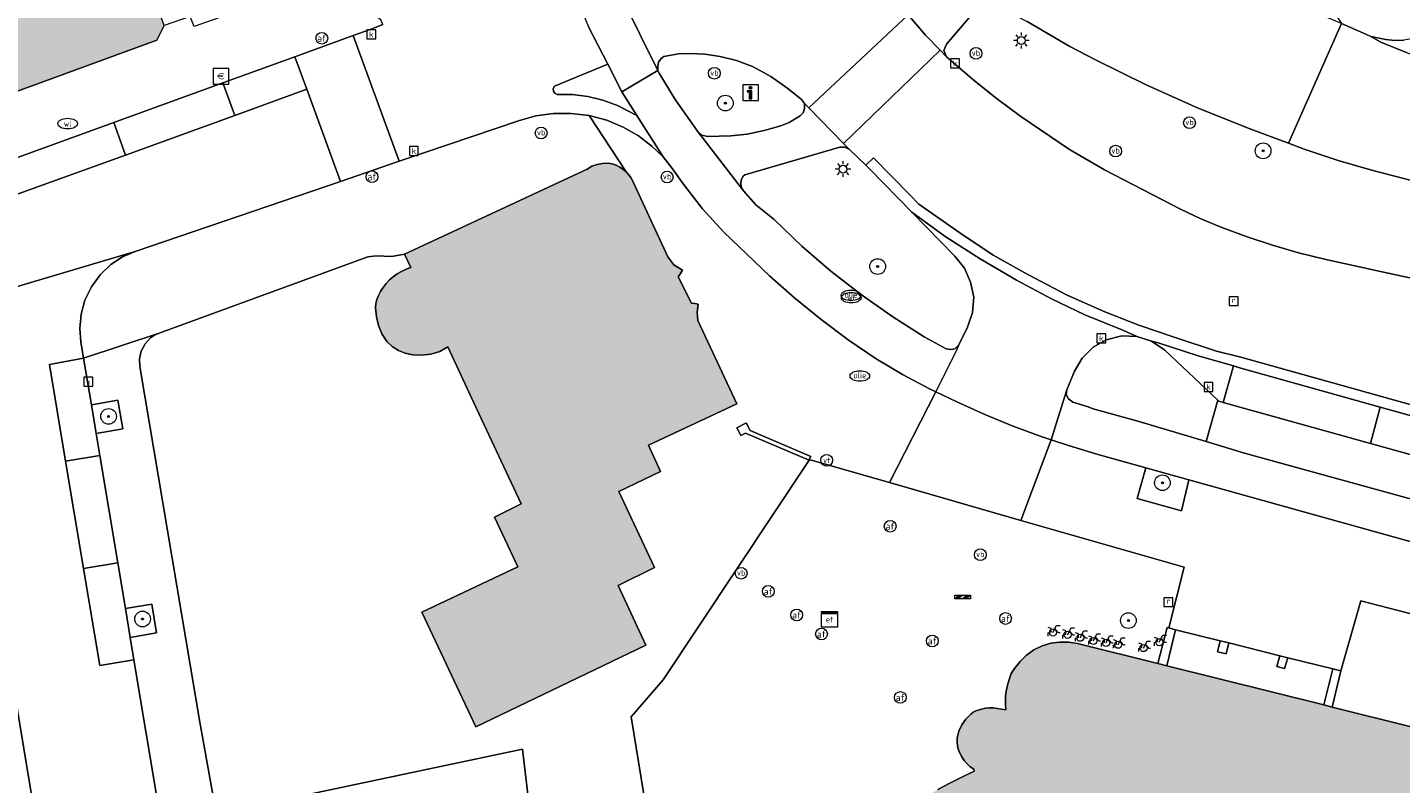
# Model space of a CAD drawing. Header units: metres. Extents: x 196496 to 197479, y 355139 to 356324.
# Tile 81 of 144: x 196858 to 196928, y 355725 to 355763. Entities that reach past the tile are written whole.
import ezdxf
from ezdxf.enums import TextEntityAlignment as Align

# ---------------------------------------------------------------- set-up
doc = ezdxf.new("R2010")
doc.units = ezdxf.units.M
doc.layers.get('0').update_dxf_attribs({"color": 252, "lineweight": 18})
for name, color, linetype, lineweight in [('B-WE-GR-BEPLANTING_CULTUUR_HEESTERS-GV', 252, 'Continuous', 18), ('B-WE-GR-BOOM-S', 252, 'Continuous', 18), ('B-WE-IE-MEUBILAIR_WATERWEGMEUBILAIR-S', 252, 'Continuous', 18), ('B-WE-IE-MEUBILAIR_WEGMEUBILAIR-GV', 252, 'Continuous', 18), ('B-WE-IE-MEUBILAIR_WEGMEUBILAIR-S', 252, 'Continuous', 18), ('B-WE-IE-MEUBILAIR_WEGMEUBILAIR_VERKEERSBORD-S', 252, 'Continuous', 18), ('B-WE-IE-TERREINAFSCHEIDING_KUNSTMATIG_MUUR-G', 252, 'IE-TERREINAFSCHEIDING-KUNSTMATIG-DICHT', 18), ('B-WE-IE-TERREINAFSCHEIDING_KUNSTMATIG_MUUR-GV', 252, 'Continuous', 18), ('B-WE-KL-BRANDSTOF_PUT-S', 252, 'Continuous', 18), ('B-WE-KL-ET_KAST-S', 252, 'Continuous', 18), ('B-WE-KL-ET_LS_OV_LICHTMAST-S', 252, 'Continuous', 18), ('B-WE-KL-WATER-S', 252, 'Continuous', 18), ('B-WE-OG-BEBOUWING-GV', 252, 'Continuous', 18), ('B-WE-OG-TERREIN_CULTUURSCHEIDING-GV', 252, 'Continuous', 18), ('B-WE-RI-GWA_KOLK-S', 252, 'Continuous', 18), ('B-WE-RI-GWA_RIOOLPUT-S', 252, 'Continuous', 18), ('B-WE-VH-GOOT-G', 252, 'Continuous', 18), ('B-WE-VH-ONVERHARD-GV', 252, 'Continuous', 18), ('B-WE-VH-VERHARDING_ASFALT-GV', 252, 'Continuous', 18), ('B-WE-VH-VERHARDING_BETONSTRAATSTEEN-GV', 252, 'Continuous', 18), ('B-WE-VH-VERHARDING_OPEN-GV', 252, 'Continuous', 18), ('B-WE-VH-VERHARDING_STRAATBAKSTEEN-GV', 252, 'Continuous', 18), ('B-WE-VH-VERHARDING_TEGEL-GV', 252, 'Continuous', 18), ('B-WE-VW-AFSLUITPAAL-S', 252, 'Continuous', 18)]:
    doc.layers.add(name, color=color, linetype=linetype, lineweight=lineweight)
doc.layers.add('X-XX-AL-PRESENTATIE_GEBOUW3-V', color=7, linetype='Continuous', lineweight=18, true_color=0xf0f0f0)
doc.styles.add('NLCS-ISO', font='NLCS-ISO.ttf')
doc.linetypes.add('IE-TERREINAFSCHEIDING-KUNSTMATIG-DICHT', pattern='A,8,-1,[82,NLCS.SHX,S=0.75,R=90,X=0,Y=0],-1', length=10)

# ---------------------------------------------------------------- blocks, each defined once
blk = doc.blocks.new('SIE-WEG_VERKEERSBORD_INFORMATIE-SO')
at = {"linetype": 'ByBlock', "lineweight": 18}
h = blk.add_hatch(color=0, dxfattribs=at)
h.dxf.hatch_style = 1
h.paths.add_polyline_path([(0.32, 0.49), (-0.82, 0.49), (-0.82, 0.19), (-0.32, 0.19), (-0.32, -1.62), (0.32, -1.62)])
h = blk.add_hatch(color=0, dxfattribs=at)
h.dxf.hatch_style = 1
edge = h.paths.add_edge_path()
edge.add_arc((0, 1.25), 0.373, 0, 360)
at = {"color": 0, "linetype": 'ByBlock', "lineweight": 18}
for points in [[(-2, -2), (2, -2), (2, 2), (-2, 2)], [(0.32, 0.49), (-0.82, 0.49), (-0.82, 0.19), (-0.32, 0.19), (-0.32, -1.62), (0.32, -1.62)]]:
    blk.add_lwpolyline(points, close=True, dxfattribs=at)
blk.add_circle((0, 1.25), 0.373, dxfattribs=at)
blk = doc.blocks.new('SIE-WATER_VERKLIKKER_TRANSPORTLEIDING-SO')
at = {"color": 0, "linetype": 'ByBlock', "lineweight": 18}
blk.add_circle((0, 0), 1.5, dxfattribs=at)
at = {"color": 0, "linetype": 'ByBlock', "lineweight": 18, "style": 'NLCS-ISO'}
blk.add_text('vt', height=1.5, dxfattribs=at).set_placement((0, 0), align=Align.MIDDLE_CENTER)
blk = doc.blocks.new('SKL-ET_KAST_ELEKTRA-SO')
at = {"color": 0, "linetype": 'ByBlock', "lineweight": 18}
for points in [[(-2, 2), (2, 2), (2, 1.68), (-2, 1.68)], [(-2, 1.52), (2, 1.52), (2, -2), (-2, -2)]]:
    blk.add_lwpolyline(points, close=True, dxfattribs=at)
at = {"color": 0, "linetype": 'ByBlock', "lineweight": 18, "style": 'NLCS-ISO'}
blk.add_text('et', height=1.5, dxfattribs=at).set_placement((0, 0), align=Align.MIDDLE_CENTER)
blk = doc.blocks.new('SIE-WEG_PAAL_VERKEERSBORD-SO')
at = {"color": 0, "linetype": 'ByBlock', "lineweight": 18}
blk.add_circle((0, 0), 1.5, dxfattribs=at)
at = {"color": 0, "linetype": 'ByBlock', "lineweight": 18, "style": 'NLCS-ISO'}
blk.add_text('vb', height=1.5, dxfattribs=at).set_placement((0, 0.13), align=Align.MIDDLE_CENTER)
blk = doc.blocks.new('SKL-ET_OV_LICHTMAST-SO')
at = {"color": 0, "linetype": 'ByBlock', "lineweight": 18}
for points in [[(-1.25, 0), (-2, 0)], [(-1.41, 1.41), (-0.88, 0.88)], [(0, 2), (0, 1.25)], [(0.88, 0.88), (1.41, 1.41)], [(2, 0), (1.25, 0)], [(-1.41, -1.41), (-0.88, -0.88)], [(0, -1.25), (0, -2)], [(0.88, -0.88), (1.41, -1.41)]]:
    blk.add_lwpolyline(points, dxfattribs=at)
blk.add_circle((0, 0), 1, dxfattribs=at)
blk = doc.blocks.new('SVW-AFSLUITPAAL-SO')
at = {"lineweight": 18}
blk.add_circle((0, 0), 1.5, dxfattribs=at)
at = {"lineweight": 18, "style": 'NLCS-ISO'}
blk.add_text('af', height=1.8, dxfattribs=at).set_placement((0, 0), align=Align.MIDDLE_CENTER)
blk = doc.blocks.new('SRI-KOLK-SO')
at = {"color": 0, "linetype": 'ByBlock', "lineweight": 18}
blk.add_lwpolyline([(-1.125, -1.125), (1.125, -1.125), (1.125, 1.125), (-1.125, 1.125)], close=True, dxfattribs=at)
at = {"color": 0, "linetype": 'ByBlock', "lineweight": 18, "style": 'NLCS-ISO'}
blk.add_text('k', height=1.5, dxfattribs=at).set_placement((0, 0), align=Align.MIDDLE_CENTER)
blk = doc.blocks.new('SKL-BENZINEPUT_OLIEPUT-SO')
at = {"color": 0, "linetype": 'ByBlock', "lineweight": 18}
blk.add_ellipse((0, 0), major_axis=(2.5, 0), ratio=0.54, dxfattribs=at)
at = {"color": 0, "linetype": 'ByBlock', "lineweight": 18, "style": 'NLCS-ISO'}
blk.add_text('olie', height=1.5, dxfattribs=at).set_placement((0, 0.16), align=Align.MIDDLE_CENTER)
blk = doc.blocks.new('SKL-WATER_WATERLEIDINGPUT-SO')
at = {"color": 0, "linetype": 'ByBlock', "lineweight": 18}
blk.add_ellipse((0, 0), major_axis=(2.5, 0), ratio=0.54, dxfattribs=at)
at = {"color": 0, "linetype": 'ByBlock', "lineweight": 18, "style": 'NLCS-ISO'}
blk.add_text('wl', height=1.5, dxfattribs=at).set_placement((0, 0), align=Align.MIDDLE_CENTER)
blk = doc.blocks.new('SRI-PUT_INSPECTIEPUT_RIOOLPUT-SO')
at = {"color": 0, "linetype": 'ByBlock', "lineweight": 18}
blk.add_lwpolyline([(-1.12, -1.12), (1.12, -1.12), (1.12, 1.12), (-1.12, 1.12)], close=True, dxfattribs=at)
at = {"color": 0, "linetype": 'ByBlock', "lineweight": 18, "style": 'NLCS-ISO'}
blk.add_text('r', height=1.5, dxfattribs=at).set_placement((0, 0.28), align=Align.MIDDLE_CENTER)
blk = doc.blocks.new('SIE-WEG_SLAGBOOM-SO')
at = {"linetype": 'ByBlock', "lineweight": 18}
h = blk.add_hatch(color=0, dxfattribs=at)
h.dxf.hatch_style = 1
h.paths.add_polyline_path([(0, 0.5), (-1, 0.5), (-2, -0.5), (-1, -0.5)])
h.paths.add_polyline_path([(2, 0.5), (1, 0.5), (0, -0.5), (1, -0.5)])
at = {"color": 0, "linetype": 'ByBlock', "lineweight": 18}
blk.add_lwpolyline([(-2, 0.5), (2, 0.5), (2, -0.5), (-2, -0.5)], close=True, dxfattribs=at)
for points in [[(-2, -0.5), (-1, 0.5)], [(-1, -0.5), (0, 0.5)], [(0, -0.5), (1, 0.5)], [(1, -0.5), (2, 0.5)]]:
    blk.add_lwpolyline(points, dxfattribs=at)
blk = doc.blocks.new('SIE-WEG_FIETSENREK-SO')
at = {"color": 0, "linetype": 'ByBlock', "lineweight": 18}
for points in [[(-1.5, -1.35), (-1.5, -0.54), (-0.73, -0.28), (-0.73, 0.53), (-1.5, 0.79)], [(-0.3, -0.45), (0.6, 1.35), (1.5, 1.35)], [(1.05, -0.45), (0.21, 0.58)], [(1.05, -0.45), (1.5, -0.45)]]:
    blk.add_lwpolyline(points, dxfattribs=at)
blk.add_circle((-0.3, -0.45), 0.9, dxfattribs=at)
blk = doc.blocks.new('SIE-WEG_BETAALAUTOMAAT-SO')
at = {"color": 0, "linetype": 'ByBlock', "lineweight": 18}
blk.add_lwpolyline([(-2, -2), (2, -2), (2, 2), (-2, 2)], close=True, dxfattribs=at)
at = {"color": 0, "linetype": 'ByBlock', "lineweight": 18, "style": 'NLCS-ISO'}
blk.add_text('€', height=1.5, dxfattribs=at).set_placement((0, 0), align=Align.MIDDLE_CENTER)
blk = doc.blocks.new('SGR-BOOM_01-SO')
at = {"linetype": 'ByBlock', "lineweight": 18}
h = blk.add_hatch(color=0, dxfattribs=at)
h.dxf.hatch_style = 1
edge = h.paths.add_edge_path()
edge.add_arc((0, 0), 0.25, 0, 360)
at = {"color": 0, "linetype": 'ByBlock', "lineweight": 18}
for radius in [2, 0.25]:
    blk.add_circle((0, 0), radius, dxfattribs=at)

msp = doc.modelspace()

# ---------------------------------------------------------------- hatches: boundary and pattern name
at = {"layer": 'X-XX-AL-PRESENTATIE_GEBOUW3-V'}
for points in [[(196856.183, 355759.255), (196865.072, 355762.496), (196865.442, 355763.249), (196864.051, 355767.081), (196863.502, 355766.891), (196862.727, 355769.062), (196861.858, 355768.788), (196861.652, 355769.391), (196856.707, 355767.599), (196856.277, 355768.784), (196855.375, 355768.457), (196854.339, 355771.315), (196852.158, 355770.525), (196852.889, 355768.506), (196852.857, 355768.494)], [(196879.894, 355746.865), (196881.106, 355744.272), (196883.637, 355738.855), (196882.269, 355738.175), (196883.461, 355735.645), (196878.568, 355733.34), (196881.324, 355727.492), (196889.985, 355731.658), (196888.566, 355734.693), (196890.415, 355735.618), (196888.599, 355739.496), (196890.733, 355740.506), (196890.111, 355741.851), (196894.615, 355743.952), (196892.634, 355748.199), (196892.588, 355748.622), (196892.654, 355749.043), (196892.477, 355749.076), (196892.298, 355749.092), (196891.623, 355750.435), (196891.746, 355750.597), (196891.843, 355750.776), (196891.409, 355751.046), (196891.108, 355751.459), (196889.297, 355755.334), (196889.208, 355755.498), (196889.101, 355755.651), (196888.975, 355755.789), (196888.832, 355755.91), (196888.655, 355756.025), (196888.467, 355756.12), (196888.267, 355756.187), (196888.058, 355756.217), (196887.774, 355756.212), (196887.493, 355756.165), (196887.226, 355756.071), (196886.983, 355755.926), (196877.686, 355751.589), (196878.006, 355750.901), (196877.767, 355750.817), (196877.537, 355750.71), (196877.318, 355750.582), (196877.112, 355750.434), (196876.923, 355750.271), (196876.749, 355750.091), (196876.594, 355749.895), (196876.462, 355749.683), (196876.365, 355749.486), (196876.285, 355749.282), (196876.232, 355749.069), (196876.217, 355748.85), (196876.256, 355748.394), (196876.354, 355747.947), (196876.528, 355747.522), (196876.787, 355747.143), (196877.057, 355746.883), (196877.374, 355746.681), (196877.721, 355746.541), (196878.087, 355746.461), (196878.559, 355746.438), (196879.029, 355746.493), (196879.481, 355746.634)], [(196939.926, 355698.168), (196940.68, 355701.215), (196941.284, 355703.655), (196942.169, 355707.233), (196934.793, 355709.042), (196934.703, 355709.792), (196934.646, 355710.165), (196934.572, 355710.535), (196934.322, 355711.585), (196934.041, 355712.627), (196933.715, 355713.656), (196933.329, 355714.664), (196932.956, 355715.496), (196932.54, 355716.307), (196932.084, 355717.097), (196931.59, 355717.863), (196930.992, 355718.7), (196930.354, 355719.508), (196929.676, 355720.282), (196928.957, 355721.018), (196930.444, 355722.596), (196930.666, 355722.859), (196930.856, 355723.146), (196931.011, 355723.453), (196931.127, 355723.777), (196931.212, 355724.152), (196931.255, 355724.535), (196931.246, 355724.92), (196931.179, 355725.299), (196931.033, 355725.731), (196930.825, 355726.136), (196930.563, 355726.508), (196930.254, 355726.842), (196929.983, 355727.063), (196929.683, 355727.242), (196929.636, 355727.263), (196929.363, 355727.381), (196929.029, 355727.484), (196924.948, 355728.507), (196924.511, 355728.616), (196916.528, 355730.602), (196916.056, 355730.72), (196911.977, 355731.737), (196911.522, 355731.814), (196911.06, 355731.82), (196910.603, 355731.755), (196910.162, 355731.62), (196909.75, 355731.418), (196909.376, 355731.151), (196909.046, 355730.834), (196908.758, 355730.477), (196908.598, 355730.207), (196908.484, 355729.915), (196908.402, 355729.613), (196908.338, 355729.306), (196908.306, 355729.07), (196908.295, 355728.832), (196908.302, 355728.594), (196908.325, 355728.357), (196907.883, 355728.437), (196907.682, 355728.461), (196907.48, 355728.462), (196907.279, 355728.441), (196907.08, 355728.402), (196906.79, 355728.311), (196906.654, 355728.242), (196906.533, 355728.15), (196906.289, 355727.891), (196906.085, 355727.6), (196905.932, 355727.278), (196905.847, 355726.932), (196905.838, 355726.681), (196905.882, 355726.433), (196905.965, 355726.197), (196906.074, 355725.971), (196906.196, 355725.784), (196906.342, 355725.615), (196906.51, 355725.467), (196906.695, 355725.342), (196906.713, 355725.233), (196906.085, 355724.932), (196905.468, 355724.624), (196904.86, 355724.297), (196904.264, 355723.949), (196903.681, 355723.58), (196903.017, 355723.128), (196902.366, 355722.658), (196901.735, 355722.16), (196901.134, 355721.627), (196900.331, 355720.833), (196899.572, 355719.998), (196898.853, 355719.128), (196898.17, 355718.228), (196897.793, 355717.679), (196897.445, 355717.112), (196897.118, 355716.532), (196896.805, 355715.944), (196896.545, 355715.423), (196896.302, 355714.894), (196896.074, 355714.359), (196895.861, 355713.817), (196892.589, 355714.651), (196892.487, 355714.677), (196891.596, 355711.2), (196891.342, 355710.208), (196894.591, 355709.382), (196894.685, 355709.323), (196894.564, 355708.153), (196894.51, 355706.978), (196894.525, 355705.801), (196894.612, 355704.628), (196894.775, 355703.399), (196895.004, 355702.18), (196895.313, 355700.978), (196895.711, 355699.803), (196896.335, 355698.325), (196896.494, 355698.012), (196897.06, 355696.895), (196897.884, 355695.519), (196898.391, 355694.792), (196898.802, 355694.204), (196899.563, 355693.274), (196900.399, 355692.41), (196901.281, 355691.595), (196902.186, 355690.806), (196902.804, 355690.307), (196903.273, 355689.963), (196903.444, 355689.838), (196904.101, 355689.393), (196904.773, 355688.97), (196905.109, 355688.775), (196905.452, 355688.595), (196906.152, 355688.26), (196906.029, 355687.788), (196905.96, 355687.306), (196905.956, 355686.818), (196906.026, 355686.335), (196906.206, 355685.72), (196906.466, 355685.135), (196906.813, 355684.595), (196907.249, 355684.125), (196907.73, 355683.762), (196908.267, 355683.489), (196908.839, 355683.302), (196909.431, 355683.193), (196909.96, 355683.17), (196910.487, 355683.225), (196911, 355683.353), (196911.492, 355683.549), (196911.939, 355683.807), (196912.341, 355684.13), (196912.7, 355684.499), (196913.021, 355684.902), (196913.235, 355685.24), (196913.409, 355685.601), (196913.543, 355685.978), (196913.643, 355686.366), (196914.477, 355686.378), (196915.311, 355686.416), (196916.143, 355686.482), (196916.972, 355686.576), (196917.859, 355686.705), (196918.741, 355686.861), (196919.617, 355687.049), (196920.484, 355687.277), (196921.152, 355687.485), (196921.81, 355687.723), (196922.458, 355687.985), (196923.099, 355688.265), (196923.673, 355688.537), (196924.237, 355688.828), (196924.782, 355689.131), (196925.319, 355689.45), (196925.492, 355689.037), (196925.714, 355688.648), (196925.988, 355688.294), (196926.312, 355687.985), (196926.76, 355687.662), (196927.243, 355687.395), (196927.767, 355687.213), (196928.318, 355687.149), (196928.916, 355687.207), (196929.49, 355687.387), (196930.021, 355687.668), (196930.501, 355688.028), (196930.768, 355688.312), (196930.977, 355688.642), (196931.134, 355688.998), (196931.249, 355689.37), (196932.337, 355693.76), (196933.124, 355693.588), (196933.38, 355693.617), (196933.623, 355693.766), (196933.774, 355694.008), (196933.804, 355694.264), (196938.669, 355693.09)]]:
    msp.add_hatch(color=256, dxfattribs=at).paths.add_polyline_path(points)

# ---------------------------------------------------------------- linework, layer by layer
at = {"layer": 'B-WE-GR-BEPLANTING_CULTUUR_HEESTERS-GV', "flags": 128}
msp.add_lwpolyline([(196930.069, 355765.905), (196927.057, 355767.242), (196925.27, 355768.149), (196924.792, 355768.397), (196924.655, 355768.467), (196924.46, 355768.132), (196924.305, 355767.767), (196924.136, 355767.139), (196924.075, 355766.492), (196924.103, 355766.072), (196924.176, 355765.657), (196924.422, 355764.853), (196925.42, 355763.335), (196926.693, 355762.79), (196926.911, 355762.686), (196927.671, 355762.523), (196928.131, 355762.477), (196928.594, 355762.491)], dxfattribs=at)
for points in [[(196892.612, 355757.848), (196892.835, 355757.653), (196893.123, 355757.583), (196894.315, 355757.613), (196895.135, 355757.71), (196896.005, 355757.882), (196896.856, 355758.132), (196897.275, 355758.3), (196897.849, 355758.631), (196897.992, 355758.787), (196898.059, 355759.008), (196898.065, 355759.258), (196897.902, 355759.467), (196897.213, 355760.036), (196896.352, 355760.649), (196895.418, 355761.144), (196894.605, 355761.45), (196893.762, 355761.662), (196892.99, 355761.777), (196892.21, 355761.816), (196891.641, 355761.802), (196890.905, 355761.657), (196890.753, 355761.558), (196890.633, 355761.366), (196890.586, 355761.144), (196890.597, 355760.944), (196890.659, 355760.815), (196891.473, 355759.469)], [(196901.19, 355756.123), (196900.356, 355756.915), (196900.121, 355757.04), (196899.855, 355757.033), (196895.026, 355755.635), (196894.937, 355755.562), (196894.838, 355755.371), (196894.812, 355755.157), (196894.855, 355754.973), (196894.956, 355754.813), (196895.588, 355754.099), (196896.512, 355753.356), (196897.926, 355751.999), (196899.41, 355750.715), (196900.959, 355749.51), (196902.566, 355748.388), (196904.163, 355747.367), (196905.284, 355746.754), (196905.51, 355746.72), (196905.724, 355746.77), (196905.93, 355746.962), (196906.363, 355747.86), (196906.614, 355748.616), (196906.69, 355749.401), (196906.522, 355750.158), (196906.209, 355750.872), (196905.718, 355751.492), (196903.532, 355753.723), (196901.37, 355755.938)], [(196912.776, 355743.712), (196915.042, 355743.076), (196918.521, 355742.034), (196919.112, 355744.147), (196916.416, 355746.694), (196915.747, 355747.152), (196914.992, 355747.387), (196914.233, 355747.425), (196913.438, 355747.228), (196912.768, 355746.85), (196912.208, 355746.289), (196911.816, 355745.62), (196911.434, 355744.671), (196911.391, 355744.437), (196911.511, 355744.222), (196911.724, 355744.043), (196912.467, 355743.826)], [(196917.637, 355740.091), (196915.446, 355740.705), (196915.007, 355739.127), (196917.263, 355738.512)]]:
    msp.add_lwpolyline(points, close=True, dxfattribs=at)
at = {"layer": 'B-WE-IE-MEUBILAIR_WEGMEUBILAIR-GV', "flags": 128}
for points in [[(196861.982, 355742.444), (196863.336, 355742.692), (196863.086, 355744.146), (196861.739, 355743.903)], [(196915.446, 355740.705), (196915.007, 355739.127), (196917.263, 355738.512), (196917.637, 355740.091)], [(196863.466, 355733.525), (196863.711, 355732.054), (196865.056, 355732.285), (196864.811, 355733.741)]]:
    msp.add_lwpolyline(points, close=True, dxfattribs=at)
at = {"layer": 'B-WE-IE-TERREINAFSCHEIDING_KUNSTMATIG_MUUR-G', "ltscale": 0.2, "flags": 128}
for points in [[(196865.188, 355747.563), (196875.825, 355751.452), (196876.242, 355751.508), (196877.04, 355751.474), (196877.686, 355751.589)], [(196867.26, 355727.735), (196864.205, 355745.865), (196864.189, 355746.26), (196864.275, 355746.645), (196864.472, 355747.009), (196864.751, 355747.316), (196864.958, 355747.461), (196865.188, 355747.563)]]:
    msp.add_lwpolyline(points, dxfattribs=at)
at = {"layer": 'B-WE-IE-TERREINAFSCHEIDING_KUNSTMATIG_MUUR-GV', "flags": 128}
for points in [[(196898.306, 355741.114), (196898.381, 355741.283), (196895.295, 355742.595), (196895.09, 355742.984), (196895.071, 355742.974), (196894.612, 355742.732), (196894.777, 355742.42), (196894.818, 355742.343), (196895.061, 355742.471), (196898.298, 355741.096)], [(196916.528, 355730.602), (196916.958, 355732.449), (196916.615, 355732.543), (196916.535, 355732.565), (196916.056, 355730.72)], [(196919.24, 355731.879), (196919.105, 355731.322), (196919.537, 355731.218), (196919.672, 355731.771)], [(196922.271, 355731.121), (196922.127, 355730.576), (196922.517, 355730.473), (196922.687, 355731.017)], [(196924.948, 355728.507), (196925.388, 355730.348), (196924.978, 355730.445), (196924.511, 355728.616)]]:
    msp.add_lwpolyline(points, close=True, dxfattribs=at)
at = {"layer": 'B-WE-OG-BEBOUWING-GV', "flags": 128}
for points in [[(196856.183, 355759.255), (196865.072, 355762.496), (196865.442, 355763.249), (196864.051, 355767.081), (196863.502, 355766.891), (196862.727, 355769.062), (196861.858, 355768.788), (196861.652, 355769.391), (196856.707, 355767.599), (196856.277, 355768.784), (196855.375, 355768.457), (196854.339, 355771.315), (196852.158, 355770.525), (196852.889, 355768.506), (196852.857, 355768.494)], [(196879.894, 355746.865), (196881.106, 355744.272), (196883.637, 355738.855), (196882.269, 355738.175), (196883.461, 355735.645), (196878.568, 355733.34), (196881.324, 355727.492), (196889.985, 355731.658), (196888.566, 355734.693), (196890.415, 355735.618), (196888.599, 355739.496), (196890.733, 355740.506), (196890.111, 355741.851), (196894.615, 355743.952), (196892.634, 355748.199), (196892.588, 355748.622), (196892.654, 355749.043), (196892.477, 355749.076), (196892.298, 355749.092), (196891.623, 355750.435), (196891.746, 355750.597), (196891.843, 355750.776), (196891.409, 355751.046), (196891.108, 355751.459), (196889.297, 355755.334), (196889.208, 355755.498), (196889.101, 355755.651), (196888.975, 355755.789), (196888.832, 355755.91), (196888.655, 355756.025), (196888.467, 355756.12), (196888.267, 355756.187), (196888.058, 355756.217), (196887.774, 355756.212), (196887.493, 355756.165), (196887.226, 355756.071), (196886.983, 355755.926), (196877.686, 355751.589), (196878.006, 355750.901), (196877.767, 355750.817), (196877.537, 355750.71), (196877.318, 355750.582), (196877.112, 355750.434), (196876.923, 355750.271), (196876.749, 355750.091), (196876.594, 355749.895), (196876.462, 355749.683), (196876.365, 355749.486), (196876.285, 355749.282), (196876.232, 355749.069), (196876.217, 355748.85), (196876.256, 355748.394), (196876.354, 355747.947), (196876.528, 355747.522), (196876.787, 355747.143), (196877.057, 355746.883), (196877.374, 355746.681), (196877.721, 355746.541), (196878.087, 355746.461), (196878.559, 355746.438), (196879.029, 355746.493), (196879.481, 355746.634)]]:
    msp.add_lwpolyline(points, close=True, dxfattribs=at)
msp.add_lwpolyline([(196929.029, 355727.484), (196924.948, 355728.507), (196924.511, 355728.616), (196916.528, 355730.602), (196916.056, 355730.72), (196911.977, 355731.737), (196911.522, 355731.814), (196911.06, 355731.82), (196910.603, 355731.755), (196910.162, 355731.62), (196909.75, 355731.418), (196909.376, 355731.151), (196909.046, 355730.834), (196908.758, 355730.477), (196908.598, 355730.207), (196908.484, 355729.915), (196908.402, 355729.613), (196908.338, 355729.306), (196908.306, 355729.07), (196908.295, 355728.832), (196908.302, 355728.594), (196908.325, 355728.357), (196907.883, 355728.437), (196907.682, 355728.461), (196907.48, 355728.462), (196907.279, 355728.441), (196907.08, 355728.402), (196906.79, 355728.311), (196906.654, 355728.242), (196906.533, 355728.15), (196906.289, 355727.891), (196906.085, 355727.6), (196905.932, 355727.278), (196905.847, 355726.932), (196905.838, 355726.681), (196905.882, 355726.433), (196905.965, 355726.197), (196906.074, 355725.971), (196906.196, 355725.784), (196906.342, 355725.615), (196906.51, 355725.467), (196906.695, 355725.342), (196906.713, 355725.233), (196906.085, 355724.932), (196905.468, 355724.624), (196904.86, 355724.297)], dxfattribs=at)
at = {"layer": 'B-WE-OG-TERREIN_CULTUURSCHEIDING-GV', "flags": 128}
for points in [[(196907.009, 355764.287), (196905.289, 355762.297), (196905.169, 355761.971), (196905.299, 355761.649), (196906.73, 355760.425), (196907.893, 355759.489), (196909.09, 355758.597), (196911.564, 355756.926), (196913.342, 355755.881), (196917.219, 355753.874), (196918.261, 355753.382), (196919.325, 355752.939), (196920.608, 355752.466), (196921.907, 355752.038), (196923.222, 355751.66), (196924.551, 355751.337), (196927.402, 355750.707), (196947.453, 355746.362)], [(196930.572, 355754.932), (196927.018, 355755.847), (196925.256, 355756.363), (196923.515, 355756.944), (196922.717, 355757.24), (196920.802, 355757.95), (196918.118, 355759.033), (196915.473, 355760.209), (196912.881, 355761.496), (196911.587, 355762.173), (196909.402, 355763.453)]]:
    msp.add_lwpolyline(points, dxfattribs=at)
at = {"layer": 'B-WE-VH-GOOT-G', "flags": 128}
msp.add_lwpolyline([(196901.19, 355756.123), (196901.576, 355756.5), (196903.427, 355754.608), (196903.886, 355754.133), (196905.97, 355752.67), (196907.668, 355751.535), (196909.434, 355750.555), (196911.449, 355749.491), (196913.354, 355748.647), (196915.1, 355747.968), (196916.946, 355747.332), (196919.051, 355746.642), (196920.293, 355746.339), (196951.813, 355737.516), (196951.765, 355737.344)], dxfattribs=at)
at = {"layer": 'B-WE-VH-ONVERHARD-GV', "flags": 128}
for points in [[(196861.739, 355743.903), (196861.982, 355742.444), (196863.336, 355742.692), (196863.086, 355744.146)], [(196863.711, 355732.054), (196865.056, 355732.285), (196864.811, 355733.741), (196863.466, 355733.525)]]:
    msp.add_lwpolyline(points, close=True, dxfattribs=at)
at = {"layer": 'B-WE-VH-VERHARDING_ASFALT-GV', "flags": 128}
for points in [[(196912.02, 355770.77), (196907.211, 355764.548), (196907.515, 355764.409), (196909.402, 355763.453), (196911.587, 355762.173), (196912.881, 355761.496), (196915.473, 355760.209), (196918.118, 355759.033), (196920.802, 355757.95), (196922.717, 355757.24), (196925.42, 355763.335), (196923.939, 355763.96), (196921.303, 355765.216), (196918.526, 355766.671), (196915.576, 355768.392), (196912.45, 355770.455)], [(196900.053, 355757.225), (196904.969, 355761.987), (196904.233, 355762.743), (196903.34, 355763.781), (196898.281, 355759.037)]]:
    msp.add_lwpolyline(points, close=True, dxfattribs=at)
for points in [[(196888.778, 355764.633), (196890.597, 355760.944), (196890.586, 355761.144), (196890.633, 355761.366), (196890.753, 355761.558), (196890.905, 355761.657), (196891.641, 355761.802), (196892.21, 355761.816), (196892.99, 355761.777), (196893.762, 355761.662), (196894.605, 355761.45), (196895.418, 355761.144), (196896.352, 355760.649), (196897.213, 355760.036), (196897.902, 355759.467), (196898.065, 355759.258), (196898.281, 355759.037), (196903.34, 355763.781)], [(196928.77, 355761.845), (196927.414, 355762.384), (196926.911, 355762.686), (196926.693, 355762.79), (196925.42, 355763.335), (196922.717, 355757.24), (196923.515, 355756.944), (196925.256, 355756.363), (196927.018, 355755.847), (196930.572, 355754.932)], [(196947.453, 355746.362), (196927.402, 355750.707), (196924.551, 355751.337), (196923.222, 355751.66), (196921.907, 355752.038), (196920.608, 355752.466), (196919.325, 355752.939), (196918.261, 355753.382), (196917.219, 355753.874), (196913.342, 355755.881), (196911.564, 355756.926), (196909.09, 355758.597), (196907.893, 355759.489), (196906.73, 355760.425), (196905.299, 355761.649), (196904.969, 355761.987), (196900.053, 355757.225), (196900.356, 355756.915), (196901.19, 355756.123), (196901.576, 355756.5), (196903.427, 355754.608), (196903.886, 355754.133), (196905.97, 355752.67), (196907.668, 355751.535), (196909.434, 355750.555), (196911.449, 355749.491), (196913.354, 355748.647), (196915.1, 355747.968), (196916.946, 355747.332), (196919.051, 355746.642), (196920.293, 355746.339), (196951.813, 355737.516)]]:
    msp.add_lwpolyline(points, dxfattribs=at)
at = {"layer": 'B-WE-VH-VERHARDING_BETONSTRAATSTEEN-GV', "flags": 128}
for points in [[(196888.765, 355759.867), (196890.597, 355760.944), (196888.778, 355764.633), (196887.454, 355767.974), (196885.408, 355767.327), (196885.657, 355766.616), (196887.066, 355763.175), (196888.047, 355761.265)], [(196935.495, 355761.82), (196934.146, 355762.199), (196932.047, 355762.849), (196931.432, 355763.041), (196930.794, 355763.124), (196930.166, 355762.987), (196929.516, 355762.722), (196929.063, 355762.574), (196928.594, 355762.491), (196928.131, 355762.477), (196927.671, 355762.523), (196926.911, 355762.686), (196927.414, 355762.384), (196928.77, 355761.845), (196930.423, 355761.248), (196932.433, 355760.589), (196934.245, 355760.074), (196934.953, 355759.893)], [(196874.423, 355755.296), (196877.421, 355756.319), (196875.076, 355762.726), (196872.106, 355761.647), (196872.71, 355759.991)], [(196868.44, 355760.315), (196869.041, 355758.659), (196872.71, 355759.991), (196872.106, 355761.647)], [(196889.528, 355758.658), (196888.765, 355759.867), (196888.047, 355761.265), (196885.328, 355760.141), (196885.265, 355760.027), (196885.269, 355759.896), (196885.341, 355759.787), (196885.458, 355759.73), (196886.245, 355759.721), (196887.026, 355759.623), (196887.791, 355759.436), (196888.529, 355759.163)], [(196869.041, 355758.659), (196868.44, 355760.315), (196862.875, 355758.292), (196863.475, 355756.639)], [(196857.222, 355756.237), (196857.821, 355754.588), (196863.475, 355756.639), (196862.875, 355758.292)], [(196914.992, 355747.387), (196914.278, 355747.708), (196912.349, 355748.49), (196910.642, 355749.307), (196908.854, 355750.269), (196907.012, 355751.349), (196905.233, 355752.491), (196903.532, 355753.723), (196905.718, 355751.492), (196906.209, 355750.872), (196906.522, 355750.158), (196906.69, 355749.401), (196906.614, 355748.616), (196906.363, 355747.86), (196905.93, 355746.962), (196905.802, 355746.684), (196904.755, 355744.568), (196905.824, 355744.054), (196907.244, 355743.42), (196908.646, 355742.844), (196910.066, 355742.316), (196910.624, 355742.129), (196911.434, 355744.671), (196911.816, 355745.62), (196912.208, 355746.289), (196912.768, 355746.85), (196913.438, 355747.228), (196914.233, 355747.425)], [(196919.909, 355745.888), (196918.118, 355746.409), (196916.079, 355747.068), (196915.747, 355747.152), (196916.416, 355746.694), (196919.112, 355744.147), (196919.167, 355744.095), (196919.387, 355744.034)], [(196861.982, 355742.444), (196861.739, 355743.903), (196861.341, 355746.293), (196859.597, 355745.972), (196860.421, 355741.04), (196862.167, 355741.332)], [(196919.387, 355744.034), (196926.89, 355741.943), (196927.389, 355743.793), (196920.167, 355745.813), (196919.909, 355745.888)], [(196932.109, 355742.473), (196927.389, 355743.793), (196926.89, 355741.943), (196931.602, 355740.63)], [(196862.167, 355741.332), (196860.421, 355741.04), (196861.338, 355735.561), (196863.079, 355735.852)], [(196863.079, 355735.852), (196861.338, 355735.561), (196862.162, 355730.629), (196863.9, 355730.914), (196863.711, 355732.054), (196863.466, 355733.525)]]:
    msp.add_lwpolyline(points, close=True, dxfattribs=at)
for points in [[(196876.583, 355763.285), (196875.943, 355763.041), (196875.076, 355762.726), (196877.421, 355756.319), (196883.537, 355758.405), (196884.381, 355758.634), (196885.271, 355758.757), (196886.184, 355758.762), (196887.098, 355758.646), (196887.989, 355758.409), (196888.833, 355758.06), (196889.61, 355757.611), (196890.306, 355757.081), (196890.862, 355756.544), (196889.528, 355758.658), (196888.529, 355759.163), (196887.791, 355759.436), (196887.026, 355759.623), (196886.245, 355759.721), (196885.458, 355759.73), (196885.341, 355759.787), (196885.269, 355759.896), (196885.265, 355760.027), (196885.328, 355760.141), (196888.047, 355761.265), (196887.066, 355763.175)], [(196850.979, 355747.861), (196863.959, 355751.726), (196874.423, 355755.296), (196872.71, 355759.991), (196869.041, 355758.659), (196863.475, 355756.639), (196857.821, 355754.588)], [(196951.813, 355737.516), (196920.293, 355746.339), (196919.051, 355746.642), (196916.946, 355747.332), (196915.1, 355747.968), (196913.354, 355748.647), (196911.449, 355749.491), (196909.434, 355750.555), (196907.668, 355751.535), (196905.97, 355752.67), (196903.886, 355754.133), (196903.427, 355754.608), (196901.576, 355756.5), (196901.19, 355756.123), (196901.37, 355755.938), (196903.532, 355753.723), (196905.233, 355752.491), (196907.012, 355751.349), (196908.854, 355750.269), (196910.642, 355749.307), (196912.349, 355748.49), (196914.278, 355747.708), (196914.992, 355747.387), (196915.747, 355747.152), (196916.079, 355747.068), (196918.118, 355746.409), (196919.909, 355745.888), (196920.167, 355745.813), (196927.389, 355743.793), (196932.109, 355742.473)], [(196865.116, 355723.613), (196863.9, 355730.914), (196862.162, 355730.629), (196861.338, 355735.561), (196860.421, 355741.04), (196859.597, 355745.972), (196861.341, 355746.293), (196861.205, 355747.116), (196861.148, 355747.803), (196861.212, 355748.523), (196861.408, 355749.243), (196861.736, 355749.927), (196862.183, 355750.539), (196862.724, 355751.053), (196863.327, 355751.45), (196863.959, 355751.726), (196850.979, 355747.861)], [(196855.117, 355745.448), (196863.051, 355697.7)]]:
    msp.add_lwpolyline(points, dxfattribs=at)
at = {"layer": 'B-WE-VH-VERHARDING_OPEN-GV', "flags": 128}
for points in [[(196910.624, 355742.129), (196910.066, 355742.316), (196908.646, 355742.844), (196907.244, 355743.42), (196905.824, 355744.054), (196904.755, 355744.568), (196902.39, 355739.942), (196909.088, 355738.021)], [(196925.388, 355730.348), (196924.948, 355728.507), (196929.029, 355727.484), (196929.363, 355727.381), (196929.636, 355727.263), (196931.124, 355732.691), (196926.399, 355733.925)], [(196922.687, 355731.017), (196922.517, 355730.473), (196922.127, 355730.576), (196922.271, 355731.121), (196919.672, 355731.771), (196919.537, 355731.218), (196919.105, 355731.322), (196919.24, 355731.879), (196916.958, 355732.449), (196916.528, 355730.602), (196924.511, 355728.616), (196924.978, 355730.445)]]:
    msp.add_lwpolyline(points, close=True, dxfattribs=at)
for points in [[(196904.86, 355724.297), (196905.468, 355724.624), (196906.085, 355724.932), (196906.713, 355725.233), (196906.695, 355725.342), (196906.51, 355725.467), (196906.342, 355725.615), (196906.196, 355725.784), (196906.074, 355725.971), (196905.965, 355726.197), (196905.882, 355726.433), (196905.838, 355726.681), (196905.847, 355726.932), (196905.932, 355727.278), (196906.085, 355727.6), (196906.289, 355727.891), (196906.533, 355728.15), (196906.654, 355728.242), (196906.79, 355728.311), (196907.08, 355728.402), (196907.279, 355728.441), (196907.48, 355728.462), (196907.682, 355728.461), (196907.883, 355728.437), (196908.325, 355728.357), (196908.302, 355728.594), (196908.295, 355728.832), (196908.306, 355729.07), (196908.338, 355729.306), (196908.402, 355729.613), (196908.484, 355729.915), (196908.598, 355730.207), (196908.758, 355730.477), (196909.046, 355730.834), (196909.376, 355731.151), (196909.75, 355731.418), (196910.162, 355731.62), (196910.603, 355731.755), (196911.06, 355731.82), (196911.522, 355731.814), (196911.977, 355731.737), (196916.056, 355730.72), (196916.535, 355732.565), (196916.615, 355732.543), (196917.399, 355735.636), (196909.088, 355738.021), (196902.39, 355739.942), (196898.884, 355740.948), (196898.306, 355741.114), (196898.298, 355741.096), (196890.857, 355729.887), (196889.239, 355728.002), (196890.246, 355721.757)], [(196884.409, 355720.305), (196883.69, 355726.357), (196869.076, 355723.26)]]:
    msp.add_lwpolyline(points, dxfattribs=at)
at = {"layer": 'B-WE-VH-VERHARDING_STRAATBAKSTEEN-GV', "flags": 128}
msp.add_lwpolyline([(196918.521, 355742.034), (196920.479, 355741.447), (196934.965, 355737.46), (196935.537, 355739.534), (196931.602, 355740.63), (196926.89, 355741.943), (196919.387, 355744.034), (196919.167, 355744.095), (196919.112, 355744.147)], close=True, dxfattribs=at)
at = {"layer": 'B-WE-VH-VERHARDING_TEGEL-GV', "flags": 128}
for points in [[(196903.052, 355764.115), (196903.34, 355763.781), (196904.233, 355762.743), (196904.969, 355761.987), (196905.299, 355761.649), (196905.169, 355761.971), (196905.289, 355762.297), (196907.009, 355764.287), (196907.243, 355764.428), (196907.515, 355764.409), (196907.211, 355764.548), (196904.976, 355765.573), (196904.375, 355765.848), (196904.557, 355765.608), (196904.626, 355765.447), (196904.645, 355765.273), (196904.609, 355765.146), (196904.534, 355765.038), (196903.777, 355764.191), (196903.578, 355764.071), (196903.349, 355764.033)], [(196888.765, 355759.867), (196889.528, 355758.658), (196890.862, 355756.544), (196891.345, 355755.943), (196891.88, 355755.179), (196892.861, 355753.899), (196893.948, 355752.709), (196896.275, 355750.481), (196897.569, 355749.342), (196898.904, 355748.251), (196900.284, 355747.218), (196901.715, 355746.256), (196903.049, 355745.456), (196904.423, 355744.727), (196904.755, 355744.568), (196905.802, 355746.684), (196905.93, 355746.962), (196905.724, 355746.77), (196905.51, 355746.72), (196905.284, 355746.754), (196904.163, 355747.367), (196902.566, 355748.388), (196900.959, 355749.51), (196899.41, 355750.715), (196897.926, 355751.999), (196896.512, 355753.356), (196895.588, 355754.099), (196894.956, 355754.813), (196892.612, 355757.848), (196891.473, 355759.469), (196890.659, 355760.815), (196890.597, 355760.944)], [(196892.612, 355757.848), (196894.956, 355754.813), (196894.855, 355754.973), (196894.812, 355755.157), (196894.838, 355755.371), (196894.937, 355755.562), (196895.026, 355755.635), (196899.855, 355757.033), (196900.121, 355757.04), (196900.356, 355756.915), (196900.053, 355757.225), (196898.281, 355759.037), (196898.065, 355759.258), (196898.059, 355759.008), (196897.992, 355758.787), (196897.849, 355758.631), (196897.275, 355758.3), (196896.856, 355758.132), (196896.005, 355757.882), (196895.135, 355757.71), (196894.315, 355757.613), (196893.123, 355757.583), (196892.835, 355757.653)], [(196877.421, 355756.319), (196874.423, 355755.296), (196863.959, 355751.726), (196863.327, 355751.45), (196862.724, 355751.053), (196862.183, 355750.539), (196861.736, 355749.927), (196861.408, 355749.243), (196861.212, 355748.523), (196861.148, 355747.803), (196861.205, 355747.116), (196861.341, 355746.293), (196865.188, 355747.563), (196875.825, 355751.452), (196876.242, 355751.508), (196877.04, 355751.474), (196877.686, 355751.589), (196886.983, 355755.926), (196887.226, 355756.071), (196887.493, 355756.165), (196887.774, 355756.212), (196888.058, 355756.217), (196888.267, 355756.187), (196888.467, 355756.12), (196888.655, 355756.025), (196888.832, 355755.91), (196888.975, 355755.789), (196887.098, 355758.646), (196886.184, 355758.762), (196885.271, 355758.757), (196884.381, 355758.634), (196883.537, 355758.405)]]:
    msp.add_lwpolyline(points, close=True, dxfattribs=at)
for points in [[(196857.222, 355756.237), (196862.875, 355758.292), (196868.44, 355760.315), (196872.106, 355761.647), (196875.076, 355762.726), (196875.943, 355763.041), (196876.583, 355763.285), (196876.48, 355763.533), (196873.753, 355765.595), (196873.696, 355765.575), (196866.966, 355763.194), (196866.775, 355763.708), (196865.442, 355763.249), (196865.072, 355762.496), (196856.183, 355759.255)], [(196890.246, 355721.757), (196889.239, 355728.002), (196890.857, 355729.887), (196898.298, 355741.096), (196895.061, 355742.471), (196894.818, 355742.343), (196894.777, 355742.42), (196894.612, 355742.732), (196895.071, 355742.974), (196895.09, 355742.984), (196895.295, 355742.595), (196898.381, 355741.283), (196898.306, 355741.114), (196898.884, 355740.948), (196902.39, 355739.942), (196904.755, 355744.568), (196904.423, 355744.727), (196903.049, 355745.456), (196901.715, 355746.256), (196900.284, 355747.218), (196898.904, 355748.251), (196897.569, 355749.342), (196896.275, 355750.481), (196893.948, 355752.709), (196892.861, 355753.899), (196891.88, 355755.179), (196891.345, 355755.943), (196890.862, 355756.544), (196890.306, 355757.081), (196889.61, 355757.611), (196888.833, 355758.06), (196887.989, 355758.409), (196887.098, 355758.646), (196888.975, 355755.789), (196889.101, 355755.651), (196889.208, 355755.498), (196889.297, 355755.334), (196891.108, 355751.459), (196891.409, 355751.046), (196891.843, 355750.776), (196891.746, 355750.597), (196891.623, 355750.435), (196892.298, 355749.092), (196892.477, 355749.076), (196892.654, 355749.043), (196892.588, 355748.622), (196892.634, 355748.199), (196894.615, 355743.952), (196890.111, 355741.851), (196890.733, 355740.506), (196888.599, 355739.496), (196890.415, 355735.618), (196888.566, 355734.693), (196889.985, 355731.658), (196881.324, 355727.492), (196878.568, 355733.34), (196883.461, 355735.645), (196882.269, 355738.175), (196883.637, 355738.855), (196881.106, 355744.272), (196879.894, 355746.865), (196879.481, 355746.634), (196879.029, 355746.493), (196878.559, 355746.438), (196878.087, 355746.461), (196877.721, 355746.541), (196877.374, 355746.681), (196877.057, 355746.883), (196876.787, 355747.143), (196876.528, 355747.522), (196876.354, 355747.947), (196876.256, 355748.394), (196876.217, 355748.85), (196876.232, 355749.069), (196876.285, 355749.282), (196876.365, 355749.486), (196876.462, 355749.683), (196876.594, 355749.895), (196876.749, 355750.091), (196876.923, 355750.271), (196877.112, 355750.434), (196877.318, 355750.582), (196877.537, 355750.71), (196877.767, 355750.817), (196878.006, 355750.901), (196877.686, 355751.589), (196877.04, 355751.474), (196876.242, 355751.508), (196875.825, 355751.452), (196865.188, 355747.563), (196864.958, 355747.461), (196864.751, 355747.316), (196864.472, 355747.009), (196864.275, 355746.645), (196864.189, 355746.26), (196864.205, 355745.865), (196867.26, 355727.735), (196868.007, 355723.573)], [(196868.007, 355723.573), (196867.26, 355727.735), (196864.205, 355745.865), (196864.189, 355746.26), (196864.275, 355746.645), (196864.472, 355747.009), (196864.751, 355747.316), (196864.958, 355747.461), (196865.188, 355747.563), (196861.341, 355746.293), (196861.739, 355743.903), (196863.086, 355744.146), (196863.336, 355742.692), (196861.982, 355742.444), (196862.167, 355741.332), (196863.079, 355735.852), (196863.466, 355733.525), (196864.811, 355733.741), (196865.056, 355732.285), (196863.711, 355732.054), (196863.9, 355730.914), (196865.116, 355723.613)], [(196863.051, 355697.7), (196855.117, 355745.448), (196854.954, 355746.05), (196852.14, 355745.074), (196853.409, 355737.446), (196853.664, 355735.915), (196854.053, 355733.574), (196854.483, 355730.987), (196854.862, 355728.709), (196855.26, 355726.316), (196855.682, 355723.784)], [(196934.965, 355737.46), (196920.479, 355741.447), (196918.521, 355742.034), (196915.042, 355743.076), (196912.776, 355743.712), (196912.467, 355743.826), (196911.724, 355744.043), (196911.511, 355744.222), (196911.391, 355744.437), (196911.434, 355744.671), (196910.624, 355742.129), (196911.503, 355741.835), (196912.955, 355741.402), (196915.446, 355740.705), (196917.637, 355740.091), (196929.454, 355736.783)], [(196929.454, 355736.783), (196917.637, 355740.091), (196917.263, 355738.512), (196915.007, 355739.127), (196915.446, 355740.705), (196912.955, 355741.402), (196911.503, 355741.835), (196910.624, 355742.129), (196909.088, 355738.021), (196917.399, 355735.636), (196916.615, 355732.543), (196916.958, 355732.449), (196919.24, 355731.879), (196919.672, 355731.771), (196922.271, 355731.121), (196922.687, 355731.017), (196924.978, 355730.445), (196925.388, 355730.348), (196926.399, 355733.925), (196931.124, 355732.691)], [(196869.076, 355723.26), (196883.69, 355726.357), (196884.409, 355720.305)]]:
    msp.add_lwpolyline(points, dxfattribs=at)

# ---------------------------------------------------------------- block references
at = {"layer": 'B-WE-GR-BOOM-S', "xscale": 0.2, "yscale": 0.2, "zscale": 0.2}
for p in [(196894.031, 355759.286), (196921.425, 355756.853), (196901.789, 355750.956), (196862.612, 355743.32), (196916.296, 355739.936), (196864.343, 355732.993), (196914.562, 355732.913)]:
    msp.add_blockref('SGR-BOOM_01-SO', p, dxfattribs=at)
at = {"layer": 'B-WE-IE-MEUBILAIR_WATERWEGMEUBILAIR-S', "xscale": 0.2, "yscale": 0.2, "zscale": 0.2}
msp.add_blockref('SIE-WATER_VERKLIKKER_TRANSPORTLEIDING-SO', (196899.19, 355741.083), dxfattribs=at)
at = {"layer": 'B-WE-IE-MEUBILAIR_WEGMEUBILAIR-S', "xscale": 0.2, "yscale": 0.2, "zscale": 0.2}
for name, p in [('SIE-WEG_PAAL_VERKEERSBORD-SO', (196906.799, 355761.818)), ('SIE-WEG_BETAALAUTOMAAT-SO', (196868.34, 355760.657)), ('SIE-WEG_PAAL_VERKEERSBORD-SO', (196893.474, 355760.808)), ('SIE-WEG_PAAL_VERKEERSBORD-SO', (196917.678, 355758.285)), ('SIE-WEG_PAAL_VERKEERSBORD-SO', (196884.647, 355757.764)), ('SIE-WEG_PAAL_VERKEERSBORD-SO', (196913.91, 355756.839)), ('SIE-WEG_PAAL_VERKEERSBORD-SO', (196891.064, 355755.519)), ('SIE-WEG_PAAL_VERKEERSBORD-SO', (196907.021, 355736.268)), ('SIE-WEG_PAAL_VERKEERSBORD-SO', (196894.835, 355735.326)), ('SIE-WEG_SLAGBOOM-SO', (196906.116, 355734.113)), ('SIE-WEG_FIETSENREK-SO', (196910.78, 355732.395)), ('SIE-WEG_FIETSENREK-SO', (196911.522, 355732.277)), ('SIE-WEG_FIETSENREK-SO', (196912.171, 355732.126)), ('SIE-WEG_FIETSENREK-SO', (196912.839, 355731.963)), ('SIE-WEG_FIETSENREK-SO', (196913.486, 355731.865)), ('SIE-WEG_FIETSENREK-SO', (196914.096, 355731.77)), ('SIE-WEG_FIETSENREK-SO', (196915.393, 355731.599)), ('SIE-WEG_FIETSENREK-SO', (196916.198, 355731.898))]:
    msp.add_blockref(name, p, dxfattribs=at)
at = {"layer": 'B-WE-IE-MEUBILAIR_WEGMEUBILAIR_VERKEERSBORD-S', "xscale": 0.2, "yscale": 0.2, "zscale": 0.2}
msp.add_blockref('SIE-WEG_VERKEERSBORD_INFORMATIE-SO', (196895.313, 355759.819), dxfattribs=at)
at = {"layer": 'B-WE-KL-BRANDSTOF_PUT-S', "xscale": 0.2, "yscale": 0.2, "zscale": 0.2}
for p in [(196900.429, 355749.486), (196900.881, 355745.378)]:
    msp.add_blockref('SKL-BENZINEPUT_OLIEPUT-SO', p, dxfattribs=at)
at = {"layer": 'B-WE-KL-ET_KAST-S', "xscale": 0.2, "yscale": 0.2, "zscale": 0.2}
msp.add_blockref('SKL-ET_KAST_ELEKTRA-SO', (196899.336, 355732.969), dxfattribs=at)
at = {"layer": 'B-WE-KL-ET_LS_OV_LICHTMAST-S', "xscale": 0.2, "yscale": 0.2, "zscale": 0.2}
for p in [(196909.105, 355762.477), (196900.023, 355755.92)]:
    msp.add_blockref('SKL-ET_OV_LICHTMAST-SO', p, dxfattribs=at)
at = {"layer": 'B-WE-KL-WATER-S', "xscale": 0.2, "yscale": 0.2, "zscale": 0.2}
for p in [(196860.528, 355758.24), (196900.441, 355749.37)]:
    msp.add_blockref('SKL-WATER_WATERLEIDINGPUT-SO', p, dxfattribs=at)
at = {"layer": 'B-WE-RI-GWA_KOLK-S', "xscale": 0.2, "yscale": 0.2, "zscale": 0.2}
for p in [(196875.994, 355762.789), (196905.732, 355761.309), (196878.164, 355756.846), (196913.182, 355747.298), (196861.582, 355745.087), (196918.639, 355744.818)]:
    msp.add_blockref('SRI-KOLK-SO', p, dxfattribs=at)
at = {"layer": 'B-WE-RI-GWA_RIOOLPUT-S', "xscale": 0.2, "yscale": 0.2, "zscale": 0.2}
for p in [(196919.927, 355749.192), (196916.596, 355733.856)]:
    msp.add_blockref('SRI-PUT_INSPECTIEPUT_RIOOLPUT-SO', p, dxfattribs=at)
at = {"layer": 'B-WE-VW-AFSLUITPAAL-S', "xscale": 0.2, "yscale": 0.2, "zscale": 0.2}
for p in [(196873.472, 355762.592), (196876.031, 355755.533), (196902.427, 355737.721), (196896.217, 355734.405), (196897.667, 355733.2), (196908.305, 355733.019), (196898.929, 355732.229), (196904.571, 355731.875), (196902.943, 355728.996)]:
    msp.add_blockref('SVW-AFSLUITPAAL-SO', p, dxfattribs=at)

doc.saveas('drawing.dxf')
